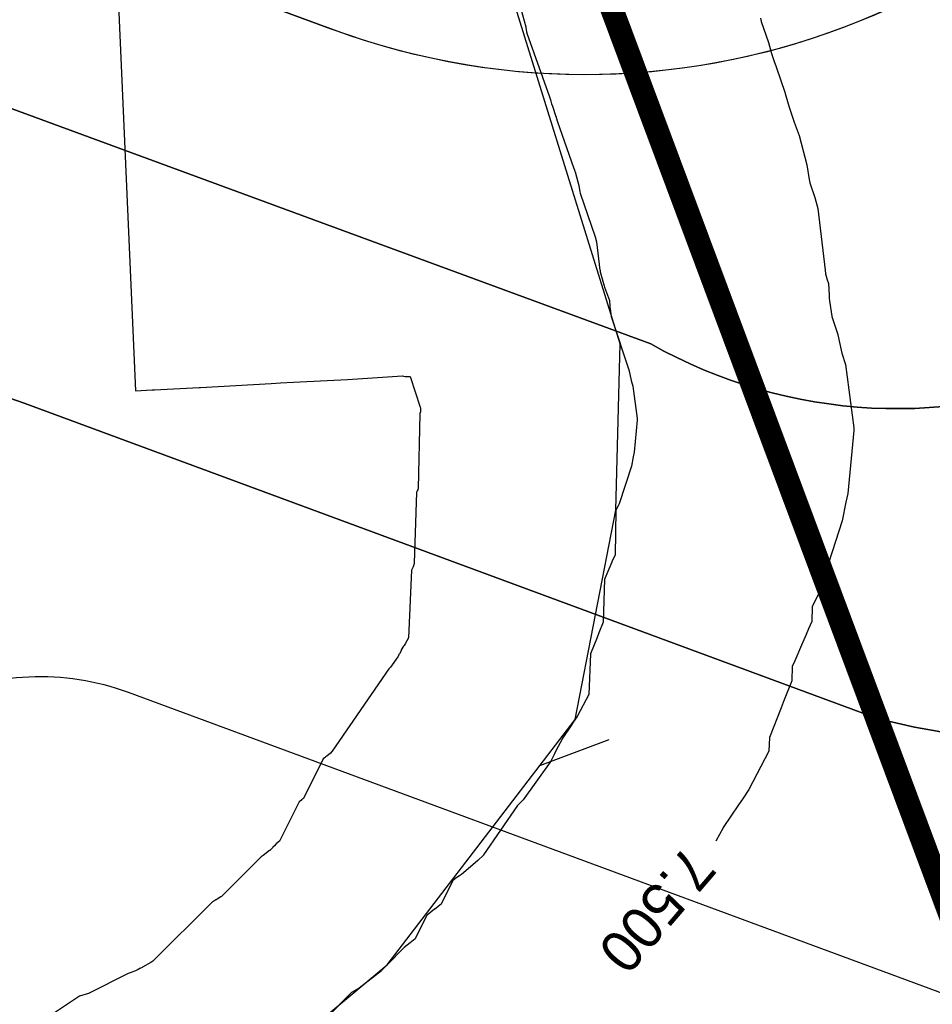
# Model space of a CAD drawing. Extents: x 158343 to 162498, y 431347 to 434500.
# Tile 79 of 220: x 159448 to 159487, y 433877 to 433919. Entities that reach past the tile are written whole.
import ezdxf

# ---------------------------------------------------------------- set-up
doc = ezdxf.new("R2010")
doc.units = 0
doc.header["$LTSCALE"] = 10
doc.header["$MEASUREMENT"] = 0
for name, color, linetype in [('000_arcering', 8, 'CONTINUOUS'), ('20_betonwerk', 252, 'CONTINUOUS'), ('bestaand 007m', 8, 'CONTINUOUS'), ('bestaand 009m', 8, 'CONTINUOUS'), ('bestaand 010m', 8, 'CONTINUOUS'), ('bestaand 011m', 8, 'CONTINUOUS'), ('bestaand 012m', 8, 'CONTINUOUS'), ('def. con-hoogtelijn (index)', 8, 'CONTINUOUS'), ('nieuw007m', 8, 'CONTINUOUS'), ('nieuw009m', 8, 'CONTINUOUS'), ('nieuw010m', 8, 'CONTINUOUS'), ('nieuw011m', 8, 'CONTINUOUS'), ('nieuw012m', 8, 'CONTINUOUS')]:
    doc.layers.add(name, color=color, linetype=linetype)
doc.layers.add('MEET', color=6, linetype='CONTINUOUS', plot=False)
doc.styles.add('Style-WORKING', font='WORKING.shx')

# ---------------------------------------------------------------- blocks, each defined once
blk = doc.blocks.new('bestaande hoogtelijnen')
at = {"layer": 'def. con-hoogtelijn (index)'}
for p, q in [((-215.68, -144.641), (-214.872, -163.188)), ((-215.68, -144.641), (-214.872, -163.188)), ((-198.221, -146.691), (-198.003, -147.469)), ((-198.221, -146.691), (-198.003, -147.469)), ((-198.221, -146.691), (-198.003, -147.469)), ((-187.866, -147.099), (-187.837, -147.232)), ((-187.866, -147.099), (-187.837, -147.232)), ((-198.003, -147.469), (-198.002, -147.479)), ((-198.003, -147.469), (-198.002, -147.479)), ((-198.003, -147.469), (-198.002, -147.479)), ((-198.002, -147.479), (-197.999, -147.491)), ((-198.002, -147.479), (-197.999, -147.491)), ((-198.002, -147.479), (-197.999, -147.491)), ((-197.999, -147.491), (-197.998, -147.496)), ((-197.999, -147.491), (-197.998, -147.496)), ((-197.999, -147.491), (-197.998, -147.496)), ((-197.998, -147.496), (-197.966, -147.688)), ((-197.998, -147.496), (-197.966, -147.688)), ((-197.998, -147.496), (-197.966, -147.688)), ((-187.837, -147.232), (-187.837, -147.233)), ((-187.837, -147.232), (-187.837, -147.233)), ((-187.837, -147.233), (-187.51, -148.15)), ((-187.837, -147.233), (-187.51, -148.15)), ((-197.966, -147.688), (-197.957, -147.732)), ((-197.966, -147.688), (-197.957, -147.732)), ((-197.966, -147.688), (-197.957, -147.732)), ((-197.957, -147.732), (-197.956, -147.737)), ((-197.957, -147.732), (-197.956, -147.737)), ((-197.957, -147.732), (-197.956, -147.737)), ((-197.956, -147.737), (-196.976, -150.488)), ((-197.956, -147.737), (-196.976, -150.488)), ((-197.956, -147.737), (-196.976, -150.488)), ((-187.51, -148.15), (-187.379, -148.621)), ((-187.51, -148.15), (-187.379, -148.621)), ((-187.379, -148.621), (-187.378, -148.622)), ((-187.379, -148.621), (-187.378, -148.622)), ((-187.378, -148.622), (-187.281, -148.917)), ((-187.378, -148.622), (-187.281, -148.917)), ((-187.281, -148.917), (-187.179, -149.189)), ((-187.281, -148.917), (-187.179, -149.189)), ((-187.179, -149.189), (-186.798, -150.34)), ((-187.179, -149.189), (-186.798, -150.34)), ((-196.976, -150.488), (-196.924, -150.671)), ((-196.976, -150.488), (-196.924, -150.671)), ((-196.976, -150.488), (-196.924, -150.671)), ((-186.798, -150.34), (-186.798, -150.341)), ((-186.798, -150.34), (-186.798, -150.341)), ((-186.798, -150.341), (-186.766, -150.451)), ((-186.798, -150.341), (-186.766, -150.451)), ((-186.766, -150.451), (-186.627, -150.937)), ((-186.766, -150.451), (-186.627, -150.937)), ((-196.924, -150.671), (-196.922, -150.675)), ((-196.924, -150.671), (-196.922, -150.675)), ((-196.924, -150.671), (-196.922, -150.675)), ((-196.922, -150.675), (-196.885, -150.79)), ((-196.922, -150.675), (-196.885, -150.79)), ((-196.922, -150.675), (-196.885, -150.79)), ((-196.885, -150.79), (-196.845, -150.895)), ((-196.885, -150.79), (-196.845, -150.895)), ((-196.885, -150.79), (-196.845, -150.895)), ((-196.845, -150.895), (-196.697, -151.343)), ((-196.845, -150.895), (-196.697, -151.343)), ((-196.845, -150.895), (-196.697, -151.343)), ((-186.627, -150.937), (-186.398, -151.59)), ((-186.627, -150.937), (-186.398, -151.59)), ((-196.697, -151.343), (-196.696, -151.346)), ((-196.697, -151.343), (-196.696, -151.346)), ((-196.697, -151.343), (-196.696, -151.346)), ((-196.696, -151.346), (-196.684, -151.389)), ((-196.696, -151.346), (-196.684, -151.389)), ((-196.696, -151.346), (-196.684, -151.389)), ((-196.684, -151.389), (-196.63, -151.578)), ((-196.684, -151.389), (-196.63, -151.578)), ((-196.684, -151.389), (-196.63, -151.578)), ((-196.63, -151.578), (-195.942, -153.538)), ((-196.63, -151.578), (-195.942, -153.538)), ((-196.63, -151.578), (-195.942, -153.538)), ((-186.398, -151.59), (-186.193, -152.162)), ((-186.398, -151.59), (-186.193, -152.162)), ((-186.193, -152.162), (-186.193, -152.162)), ((-186.193, -152.162), (-186.193, -152.163)), ((-186.193, -152.162), (-186.193, -152.162)), ((-186.193, -152.162), (-186.193, -152.163)), ((-186.193, -152.163), (-185.857, -153.429)), ((-186.193, -152.163), (-185.857, -153.429)), ((-195.942, -153.538), (-195.854, -153.781)), ((-195.942, -153.538), (-195.854, -153.781)), ((-195.942, -153.538), (-195.854, -153.781)), ((-185.857, -153.429), (-185.758, -154.058)), ((-185.857, -153.429), (-185.758, -154.058)), ((-195.854, -153.781), (-195.854, -153.783)), ((-195.854, -153.781), (-195.854, -153.783)), ((-195.854, -153.781), (-195.854, -153.783)), ((-195.854, -153.783), (-195.853, -153.786)), ((-195.854, -153.783), (-195.853, -153.786)), ((-195.854, -153.783), (-195.853, -153.786)), ((-195.853, -153.786), (-195.71, -154.324)), ((-195.853, -153.786), (-195.71, -154.324)), ((-195.853, -153.786), (-195.71, -154.324)), ((-195.71, -154.324), (-195.668, -154.591)), ((-195.71, -154.324), (-195.668, -154.591)), ((-195.71, -154.324), (-195.668, -154.591)), ((-185.758, -154.058), (-185.725, -154.205)), ((-185.758, -154.058), (-185.725, -154.205)), ((-185.725, -154.205), (-185.507, -154.834)), ((-185.725, -154.205), (-185.507, -154.834)), ((-195.668, -154.591), (-195.654, -154.654)), ((-195.668, -154.591), (-195.654, -154.654)), ((-195.668, -154.591), (-195.654, -154.654)), ((-195.654, -154.654), (-195, -156.541)), ((-195.654, -154.654), (-195, -156.541)), ((-195.654, -154.654), (-195, -156.541)), ((-185.507, -154.834), (-185.382, -155.314)), ((-185.507, -154.834), (-185.382, -155.314)), ((-185.382, -155.314), (-185.062, -157.981)), ((-185.382, -155.314), (-185.062, -157.981)), ((-195, -156.541), (-194.943, -156.76)), ((-195, -156.541), (-194.943, -156.76)), ((-195, -156.541), (-194.943, -156.76)), ((-194.943, -156.76), (-194.796, -157.979)), ((-194.943, -156.76), (-194.796, -157.979)), ((-194.943, -156.76), (-194.796, -157.979)), ((-194.796, -157.979), (-194.795, -157.981)), ((-194.796, -157.979), (-194.795, -157.981)), ((-194.796, -157.979), (-194.795, -157.981)), ((-194.795, -157.981), (-194.795, -157.983)), ((-194.795, -157.981), (-194.795, -157.983)), ((-194.795, -157.981), (-194.795, -157.983)), ((-194.795, -157.983), (-194.792, -158.053)), ((-194.795, -157.983), (-194.792, -158.053)), ((-194.795, -157.983), (-194.792, -158.053)), ((-194.792, -158.053), (-194.616, -158.658)), ((-194.792, -158.053), (-194.616, -158.658)), ((-194.792, -158.053), (-194.616, -158.658)), ((-185.062, -157.981), (-185.061, -157.981)), ((-185.062, -157.981), (-185.061, -157.981)), ((-185.061, -157.981), (-185.061, -157.982)), ((-185.061, -157.981), (-185.061, -157.982)), ((-185.061, -157.982), (-185.055, -158.135)), ((-185.061, -157.982), (-185.055, -158.135)), ((-185.055, -158.135), (-184.997, -158.337)), ((-185.055, -158.135), (-184.997, -158.337)), ((-184.997, -158.337), (-184.991, -158.355)), ((-184.997, -158.337), (-184.991, -158.355)), ((-184.991, -158.355), (-184.918, -158.55)), ((-184.991, -158.355), (-184.918, -158.55)), ((-184.918, -158.55), (-184.894, -159.057)), ((-184.918, -158.55), (-184.894, -159.057)), ((-194.616, -158.658), (-194.599, -158.711)), ((-194.616, -158.658), (-194.599, -158.711)), ((-194.616, -158.658), (-194.599, -158.711)), ((-194.599, -158.711), (-194.38, -159.297)), ((-194.599, -158.711), (-194.38, -159.297)), ((-194.599, -158.711), (-194.38, -159.297)), ((-184.894, -159.057), (-184.889, -159.188)), ((-184.894, -159.057), (-184.889, -159.188)), ((-194.38, -159.297), (-194.368, -159.539)), ((-194.38, -159.297), (-194.368, -159.539)), ((-194.38, -159.297), (-194.368, -159.539)), ((-184.889, -159.188), (-184.889, -159.189)), ((-184.889, -159.188), (-184.889, -159.189)), ((-184.889, -159.189), (-184.875, -159.301)), ((-184.889, -159.189), (-184.875, -159.301)), ((-184.875, -159.301), (-184.774, -159.97)), ((-184.875, -159.301), (-184.774, -159.97)), ((-194.368, -159.539), (-194.366, -159.601)), ((-194.368, -159.539), (-194.366, -159.601)), ((-194.368, -159.539), (-194.366, -159.601)), ((-194.366, -159.601), (-194.365, -159.604)), ((-194.366, -159.601), (-194.365, -159.604)), ((-194.366, -159.601), (-194.365, -159.604)), ((-194.365, -159.604), (-194.359, -159.657)), ((-194.365, -159.604), (-194.359, -159.657)), ((-194.365, -159.604), (-194.359, -159.657)), ((-194.359, -159.657), (-194.311, -159.976)), ((-194.359, -159.657), (-194.311, -159.976)), ((-194.359, -159.657), (-194.311, -159.976)), ((-194.311, -159.976), (-194.31, -159.981)), ((-194.311, -159.976), (-194.31, -159.981)), ((-194.311, -159.976), (-194.31, -159.981)), ((-194.31, -159.981), (-194.31, -159.984)), ((-194.31, -159.981), (-194.31, -159.984)), ((-194.31, -159.981), (-194.31, -159.984)), ((-194.31, -159.984), (-193.542, -162.329)), ((-194.31, -159.984), (-193.542, -162.329)), ((-194.31, -159.984), (-193.542, -162.329)), ((-184.774, -159.97), (-184.773, -159.981)), ((-184.774, -159.97), (-184.773, -159.981)), ((-184.773, -159.981), (-184.773, -159.982)), ((-184.773, -159.981), (-184.773, -159.982)), ((-184.773, -159.982), (-184.517, -160.764)), ((-184.773, -159.982), (-184.517, -160.764)), ((-184.517, -160.764), (-184.515, -160.772)), ((-184.517, -160.764), (-184.515, -160.772)), ((-184.515, -160.772), (-184.514, -160.774)), ((-184.515, -160.772), (-184.514, -160.774)), ((-184.514, -160.774), (-184.373, -161.437)), ((-184.514, -160.774), (-184.373, -161.437)), ((-184.373, -161.437), (-184.339, -161.57)), ((-184.373, -161.437), (-184.339, -161.57)), ((-184.339, -161.57), (-184.193, -162.061)), ((-184.339, -161.57), (-184.193, -162.061)), ((-193.542, -162.329), (-193.541, -162.333)), ((-193.542, -162.329), (-193.541, -162.333)), ((-193.542, -162.329), (-193.541, -162.333)), ((-193.541, -162.333), (-193.538, -162.34)), ((-193.541, -162.333), (-193.538, -162.34)), ((-193.541, -162.333), (-193.538, -162.34)), ((-193.538, -162.34), (-193.465, -162.679)), ((-193.538, -162.34), (-193.465, -162.679)), ((-193.538, -162.34), (-193.465, -162.679)), ((-184.193, -162.061), (-183.83, -164.785)), ((-184.193, -162.061), (-183.83, -164.785)), ((-212.057, -163.046), (-209.01, -162.875)), ((-212.057, -163.046), (-209.01, -162.875)), ((-209.01, -162.875), (-208.595, -162.851)), ((-209.01, -162.875), (-208.595, -162.851)), ((-208.595, -162.851), (-208.034, -162.821)), ((-208.595, -162.851), (-208.034, -162.821)), ((-208.034, -162.821), (-206.581, -162.744)), ((-208.034, -162.821), (-206.581, -162.744)), ((-206.581, -162.744), (-205.702, -162.697)), ((-206.581, -162.744), (-205.702, -162.697)), ((-205.702, -162.697), (-203.329, -162.544)), ((-205.702, -162.697), (-203.329, -162.544)), ((-203.329, -162.544), (-203.285, -162.554)), ((-203.329, -162.544), (-203.285, -162.554)), ((-203.285, -162.554), (-203.209, -162.568)), ((-203.285, -162.554), (-203.209, -162.568)), ((-203.209, -162.568), (-203.199, -162.568)), ((-203.209, -162.568), (-203.199, -162.568)), ((-203.199, -162.568), (-203.189, -162.568)), ((-203.199, -162.568), (-203.189, -162.568)), ((-203.189, -162.568), (-203.169, -162.569)), ((-203.189, -162.568), (-203.169, -162.569)), ((-203.169, -162.569), (-203.001, -162.567)), ((-203.169, -162.569), (-203.001, -162.567)), ((-203.001, -162.567), (-202.566, -163.894)), ((-203.001, -162.567), (-202.566, -163.894)), ((-193.465, -162.679), (-193.448, -162.747)), ((-193.465, -162.679), (-193.448, -162.747)), ((-193.465, -162.679), (-193.448, -162.747)), ((-193.448, -162.747), (-193.373, -162.998)), ((-193.448, -162.747), (-193.373, -162.998)), ((-193.448, -162.747), (-193.373, -162.998)), ((-214.872, -163.188), (-214.149, -163.152)), ((-214.872, -163.188), (-214.149, -163.152)), ((-214.149, -163.152), (-214.041, -163.147)), ((-214.149, -163.152), (-214.041, -163.147)), ((-214.041, -163.147), (-212.111, -163.048)), ((-214.041, -163.147), (-212.111, -163.048)), ((-212.111, -163.048), (-212.057, -163.046)), ((-212.111, -163.048), (-212.057, -163.046)), ((-193.373, -162.998), (-193.187, -164.393)), ((-193.373, -162.998), (-193.187, -164.393)), ((-193.373, -162.998), (-193.187, -164.393)), ((-202.588, -164.184), (-202.656, -167.416)), ((-202.588, -164.184), (-202.656, -167.416)), ((-202.584, -164.176), (-202.588, -164.184)), ((-202.584, -164.176), (-202.588, -164.184)), ((-202.582, -164.173), (-202.584, -164.176)), ((-202.582, -164.173), (-202.584, -164.176)), ((-202.581, -164.172), (-202.582, -164.173)), ((-202.581, -164.172), (-202.582, -164.173)), ((-202.557, -164.096), (-202.581, -164.172)), ((-202.557, -164.096), (-202.581, -164.172)), ((-202.566, -163.894), (-202.566, -163.894)), ((-202.566, -163.894), (-202.561, -163.905)), ((-202.566, -163.894), (-202.566, -163.894)), ((-202.566, -163.894), (-202.561, -163.905)), ((-202.561, -163.905), (-202.558, -163.921)), ((-202.561, -163.905), (-202.558, -163.921)), ((-202.558, -163.921), (-202.557, -163.924)), ((-202.558, -163.921), (-202.557, -163.924)), ((-202.557, -163.924), (-202.554, -163.936)), ((-202.557, -163.924), (-202.554, -163.936)), ((-202.553, -164.077), (-202.557, -164.096)), ((-202.553, -164.077), (-202.557, -164.096)), ((-202.554, -163.936), (-202.545, -164)), ((-202.554, -163.936), (-202.545, -164)), ((-202.551, -164.068), (-202.553, -164.077)), ((-202.551, -164.068), (-202.553, -164.077)), ((-202.545, -164.003), (-202.551, -164.068)), ((-202.545, -164.003), (-202.551, -164.068)), ((-202.545, -164), (-202.545, -164.003)), ((-202.545, -164), (-202.545, -164.003)), ((-193.186, -164.457), (-193.316, -165.845)), ((-193.186, -164.457), (-193.316, -165.845)), ((-193.186, -164.457), (-193.316, -165.845)), ((-193.187, -164.393), (-193.186, -164.457)), ((-193.187, -164.393), (-193.186, -164.457)), ((-193.187, -164.393), (-193.186, -164.457)), ((-183.828, -164.911), (-184.08, -167.622)), ((-183.828, -164.911), (-184.08, -167.622)), ((-183.83, -164.785), (-183.828, -164.911)), ((-183.83, -164.785), (-183.828, -164.911)), ((-193.316, -165.845), (-193.364, -166.039)), ((-193.316, -165.845), (-193.364, -166.039)), ((-193.316, -165.845), (-193.364, -166.039)), ((-193.364, -166.039), (-193.441, -166.45)), ((-193.364, -166.039), (-193.441, -166.45)), ((-193.364, -166.039), (-193.441, -166.45)), ((-193.441, -166.45), (-193.968, -168.073)), ((-193.441, -166.45), (-193.968, -168.073)), ((-193.441, -166.45), (-193.968, -168.073)), ((-202.718, -167.574), (-202.821, -170.637)), ((-202.718, -167.574), (-202.821, -170.637)), ((-202.71, -167.556), (-202.718, -167.574)), ((-202.71, -167.556), (-202.718, -167.574)), ((-202.692, -167.515), (-202.71, -167.556)), ((-202.692, -167.515), (-202.71, -167.556)), ((-202.674, -167.473), (-202.692, -167.515)), ((-202.674, -167.473), (-202.692, -167.515)), ((-202.667, -167.439), (-202.674, -167.457)), ((-202.667, -167.439), (-202.674, -167.457)), ((-202.674, -167.457), (-202.674, -167.473)), ((-202.674, -167.457), (-202.674, -167.473)), ((-202.656, -167.416), (-202.667, -167.439)), ((-202.656, -167.416), (-202.667, -167.439)), ((-184.175, -168), (-184.324, -168.804)), ((-184.175, -168), (-184.324, -168.804)), ((-184.08, -167.622), (-184.175, -168)), ((-184.08, -167.622), (-184.175, -168)), ((-194.105, -168.347), (-194.146, -170.286)), ((-194.105, -168.347), (-194.146, -170.286)), ((-194.105, -168.347), (-194.146, -170.286)), ((-194.014, -168.165), (-194.105, -168.347)), ((-194.014, -168.165), (-194.105, -168.347)), ((-194.014, -168.165), (-194.105, -168.347)), ((-193.98, -168.096), (-194.014, -168.165)), ((-193.98, -168.096), (-194.014, -168.165)), ((-193.98, -168.096), (-194.014, -168.165)), ((-193.968, -168.073), (-193.98, -168.096)), ((-193.968, -168.073), (-193.98, -168.096)), ((-193.968, -168.073), (-193.98, -168.096)), ((-184.324, -168.804), (-185.355, -171.974)), ((-184.324, -168.804), (-185.355, -171.974)), ((-194.226, -170.456), (-194.283, -170.585)), ((-194.226, -170.456), (-194.283, -170.585)), ((-194.226, -170.456), (-194.283, -170.585)), ((-194.146, -170.286), (-194.226, -170.456)), ((-194.146, -170.286), (-194.226, -170.456)), ((-194.146, -170.286), (-194.226, -170.456)), ((-202.934, -170.946), (-203.075, -173.863)), ((-202.934, -170.946), (-203.075, -173.863)), ((-202.875, -170.794), (-202.934, -170.946)), ((-202.875, -170.794), (-202.934, -170.946)), ((-202.859, -170.753), (-202.875, -170.794)), ((-202.859, -170.753), (-202.875, -170.794)), ((-202.82, -170.652), (-202.859, -170.749)), ((-202.82, -170.652), (-202.859, -170.749)), ((-202.859, -170.749), (-202.859, -170.753)), ((-202.859, -170.749), (-202.859, -170.753)), ((-202.821, -170.637), (-202.82, -170.652)), ((-202.821, -170.637), (-202.82, -170.652)), ((-194.412, -170.901), (-194.545, -171.204)), ((-194.412, -170.901), (-194.545, -171.204)), ((-194.412, -170.901), (-194.545, -171.204)), ((-194.283, -170.595), (-194.412, -170.901)), ((-194.283, -170.595), (-194.412, -170.901)), ((-194.283, -170.595), (-194.412, -170.901)), ((-194.283, -170.585), (-194.283, -170.595)), ((-194.283, -170.585), (-194.283, -170.595)), ((-194.283, -170.585), (-194.283, -170.595)), ((-194.602, -171.337), (-194.664, -173.175)), ((-194.602, -171.337), (-194.664, -173.175)), ((-194.602, -171.337), (-194.664, -173.175)), ((-194.545, -171.204), (-194.602, -171.337)), ((-194.545, -171.204), (-194.602, -171.337)), ((-194.545, -171.204), (-194.602, -171.337)), ((-185.444, -172.154), (-185.623, -172.51)), ((-185.444, -172.154), (-185.623, -172.51)), ((-185.378, -172.02), (-185.444, -172.154)), ((-185.378, -172.02), (-185.444, -172.154)), ((-185.355, -171.974), (-185.378, -172.02)), ((-185.355, -171.974), (-185.378, -172.02)), ((-185.623, -172.51), (-185.637, -173.156)), ((-185.623, -172.51), (-185.637, -173.156)), ((-194.663, -173.184), (-194.847, -173.642)), ((-194.663, -173.184), (-194.847, -173.642)), ((-194.663, -173.184), (-194.847, -173.642)), ((-194.664, -173.175), (-194.663, -173.184)), ((-194.664, -173.175), (-194.663, -173.184)), ((-194.664, -173.175), (-194.663, -173.184)), ((-185.786, -173.473), (-185.891, -173.713)), ((-185.786, -173.473), (-185.891, -173.713)), ((-185.637, -173.156), (-185.786, -173.473)), ((-185.637, -173.156), (-185.786, -173.473)), ((-203.075, -173.863), (-203.212, -174.123)), ((-203.075, -173.863), (-203.212, -174.123)), ((-194.922, -173.842), (-195.2, -174.56)), ((-194.922, -173.842), (-195.2, -174.56)), ((-194.922, -173.842), (-195.2, -174.56)), ((-194.847, -173.644), (-194.922, -173.842)), ((-194.847, -173.644), (-194.922, -173.842)), ((-194.847, -173.644), (-194.922, -173.842)), ((-194.847, -173.642), (-194.847, -173.644)), ((-194.847, -173.642), (-194.847, -173.644)), ((-194.847, -173.642), (-194.847, -173.644)), ((-185.891, -173.717), (-186.132, -174.286)), ((-185.891, -173.717), (-186.132, -174.286)), ((-185.891, -173.713), (-185.891, -173.717)), ((-185.891, -173.713), (-185.891, -173.717)), ((-203.386, -174.384), (-203.39, -174.408)), ((-203.386, -174.384), (-203.39, -174.408)), ((-203.282, -174.228), (-203.386, -174.384)), ((-203.282, -174.228), (-203.386, -174.384)), ((-203.256, -174.19), (-203.282, -174.228)), ((-203.256, -174.19), (-203.282, -174.228)), ((-203.212, -174.123), (-203.256, -174.19)), ((-203.212, -174.123), (-203.256, -174.19)), ((-186.132, -174.286), (-186.38, -174.852)), ((-186.132, -174.286), (-186.38, -174.852)), ((-203.533, -174.69), (-203.853, -175.134)), ((-203.533, -174.69), (-203.853, -175.134)), ((-203.528, -174.68), (-203.533, -174.69)), ((-203.528, -174.68), (-203.533, -174.69)), ((-203.526, -174.677), (-203.528, -174.68)), ((-203.526, -174.677), (-203.528, -174.68)), ((-203.523, -174.67), (-203.526, -174.677)), ((-203.523, -174.67), (-203.526, -174.677)), ((-203.483, -174.589), (-203.523, -174.67)), ((-203.483, -174.589), (-203.523, -174.67)), ((-203.462, -174.549), (-203.483, -174.589)), ((-203.462, -174.549), (-203.483, -174.589)), ((-203.392, -174.419), (-203.462, -174.549)), ((-203.392, -174.419), (-203.462, -174.549)), ((-203.391, -174.419), (-203.392, -174.419)), ((-203.391, -174.419), (-203.392, -174.419)), ((-203.39, -174.408), (-203.391, -174.419)), ((-203.39, -174.408), (-203.391, -174.419)), ((-195.2, -174.56), (-195.285, -176.31)), ((-195.2, -174.56), (-195.285, -176.31)), ((-195.2, -174.56), (-195.285, -176.31)), ((-203.917, -175.2), (-206.374, -178.765)), ((-203.917, -175.2), (-206.374, -178.765)), ((-203.853, -175.134), (-203.917, -175.2)), ((-203.853, -175.134), (-203.917, -175.2)), ((-186.486, -175.1), (-186.506, -175.712)), ((-186.486, -175.1), (-186.506, -175.712)), ((-186.38, -174.852), (-186.486, -175.1)), ((-186.38, -174.852), (-186.486, -175.1)), ((-186.506, -175.716), (-186.834, -176.535)), ((-186.506, -175.716), (-186.834, -176.535)), ((-186.506, -175.712), (-186.506, -175.716)), ((-186.506, -175.712), (-186.506, -175.716)), ((-195.285, -176.31), (-195.787, -177.267)), ((-195.285, -176.31), (-195.787, -177.267)), ((-195.285, -176.31), (-195.787, -177.267)), ((-186.968, -176.889), (-187.467, -178.174)), ((-186.968, -176.889), (-187.467, -178.174)), ((-186.834, -176.536), (-186.968, -176.889)), ((-186.834, -176.536), (-186.968, -176.889)), ((-186.834, -176.535), (-186.834, -176.536)), ((-186.834, -176.535), (-186.834, -176.536)), ((-195.787, -177.267), (-195.95, -177.512)), ((-195.787, -177.267), (-195.95, -177.512)), ((-195.787, -177.267), (-195.95, -177.512)), ((-196.045, -177.65), (-196.427, -178.223)), ((-196.045, -177.65), (-196.427, -178.223)), ((-196.045, -177.65), (-196.427, -178.223)), ((-195.95, -177.512), (-196.045, -177.65)), ((-195.95, -177.512), (-196.045, -177.65)), ((-195.95, -177.512), (-196.045, -177.65)), ((-196.427, -178.223), (-196.429, -178.237)), ((-196.427, -178.223), (-196.429, -178.237)), ((-196.427, -178.223), (-196.429, -178.237)), ((-187.467, -178.174), (-187.495, -178.758)), ((-187.467, -178.174), (-187.495, -178.758)), ((-196.432, -178.246), (-196.69, -178.722)), ((-196.432, -178.246), (-196.69, -178.722)), ((-196.432, -178.246), (-196.69, -178.722)), ((-196.431, -178.244), (-196.432, -178.246)), ((-196.431, -178.244), (-196.432, -178.246)), ((-196.431, -178.244), (-196.432, -178.246)), ((-196.429, -178.237), (-196.431, -178.244)), ((-196.429, -178.237), (-196.431, -178.244)), ((-196.429, -178.237), (-196.431, -178.244)), ((-206.705, -179.05), (-206.753, -179.085)), ((-206.705, -179.05), (-206.753, -179.085)), ((-206.674, -179.027), (-206.705, -179.05)), ((-206.674, -179.027), (-206.705, -179.05)), ((-206.65, -179.01), (-206.674, -179.027)), ((-206.65, -179.01), (-206.674, -179.027)), ((-206.595, -178.968), (-206.65, -179.01)), ((-206.595, -178.968), (-206.65, -179.01)), ((-206.447, -178.84), (-206.595, -178.968)), ((-206.447, -178.84), (-206.595, -178.968)), ((-206.377, -178.771), (-206.447, -178.84)), ((-206.377, -178.771), (-206.447, -178.84)), ((-206.374, -178.765), (-206.377, -178.771)), ((-206.374, -178.765), (-206.377, -178.771)), ((-196.765, -178.868), (-196.91, -179.163)), ((-196.765, -178.868), (-196.91, -179.163)), ((-196.765, -178.868), (-196.91, -179.163)), ((-196.69, -178.722), (-196.765, -178.868)), ((-196.69, -178.722), (-196.765, -178.868)), ((-196.69, -178.722), (-196.765, -178.868)), ((-187.495, -178.758), (-188.363, -180.41)), ((-187.495, -178.758), (-188.363, -180.41)), ((-206.753, -179.085), (-207.612, -180.803)), ((-206.753, -179.085), (-207.612, -180.803)), ((-196.948, -179.238), (-198.121, -180.861)), ((-196.948, -179.238), (-198.121, -180.861)), ((-196.948, -179.238), (-198.121, -180.861)), ((-196.929, -179.201), (-196.948, -179.238)), ((-196.929, -179.201), (-196.948, -179.238)), ((-196.929, -179.201), (-196.948, -179.238)), ((-196.923, -179.188), (-196.929, -179.201)), ((-196.923, -179.188), (-196.929, -179.201)), ((-196.923, -179.188), (-196.929, -179.201)), ((-196.91, -179.163), (-196.923, -179.188)), ((-196.91, -179.163), (-196.923, -179.188)), ((-196.91, -179.163), (-196.923, -179.188)), ((-188.363, -180.41), (-188.645, -180.834)), ((-188.363, -180.41), (-188.645, -180.834)), ((-207.793, -180.949), (-208.647, -182.647)), ((-207.793, -180.949), (-208.647, -182.647)), ((-207.788, -180.941), (-207.793, -180.949)), ((-207.788, -180.941), (-207.793, -180.949)), ((-207.694, -180.869), (-207.788, -180.941)), ((-207.694, -180.869), (-207.788, -180.941)), ((-207.693, -180.866), (-207.694, -180.869)), ((-207.693, -180.866), (-207.694, -180.869)), ((-207.691, -180.862), (-207.693, -180.866)), ((-207.691, -180.862), (-207.693, -180.866)), ((-207.612, -180.803), (-207.691, -180.862)), ((-207.612, -180.803), (-207.691, -180.862)), ((-198.356, -181.104), (-199.83, -183.243)), ((-198.356, -181.104), (-199.83, -183.243)), ((-198.356, -181.104), (-199.83, -183.243)), ((-198.121, -180.861), (-198.356, -181.104)), ((-198.121, -180.861), (-198.356, -181.104)), ((-198.121, -180.861), (-198.356, -181.104)), ((-188.808, -181.072), (-189.469, -182.062)), ((-188.808, -181.072), (-189.469, -182.062)), ((-188.645, -180.834), (-188.808, -181.072)), ((-188.645, -180.834), (-188.808, -181.072)), ((-189.472, -182.073), (-189.786, -182.652)), ((-189.472, -182.073), (-189.786, -182.652)), ((-189.47, -182.069), (-189.472, -182.073)), ((-189.47, -182.069), (-189.472, -182.073)), ((-189.469, -182.067), (-189.47, -182.069)), ((-189.469, -182.067), (-189.47, -182.069)), ((-189.469, -182.062), (-189.469, -182.067)), ((-189.469, -182.062), (-189.469, -182.067)), ((-208.864, -182.845), (-208.931, -182.912)), ((-208.864, -182.845), (-208.931, -182.912)), ((-208.797, -182.775), (-208.864, -182.845)), ((-208.797, -182.775), (-208.864, -182.845)), ((-208.785, -182.757), (-208.797, -182.775)), ((-208.785, -182.757), (-208.797, -182.775)), ((-208.784, -182.756), (-208.785, -182.757)), ((-208.784, -182.756), (-208.785, -182.757)), ((-208.708, -182.696), (-208.784, -182.756)), ((-208.708, -182.696), (-208.784, -182.756)), ((-208.647, -182.647), (-208.708, -182.696)), ((-208.647, -182.647), (-208.708, -182.696)), ((-209.441, -183.326), (-211.153, -185.04)), ((-209.441, -183.326), (-211.153, -185.04)), ((-209.349, -183.271), (-209.441, -183.326)), ((-209.349, -183.271), (-209.441, -183.326)), ((-209.073, -183.057), (-209.349, -183.271)), ((-209.073, -183.057), (-209.349, -183.271)), ((-209.066, -183.05), (-209.073, -183.057)), ((-209.066, -183.05), (-209.073, -183.057)), ((-208.935, -182.917), (-209.066, -183.05)), ((-208.935, -182.917), (-209.066, -183.05)), ((-208.931, -182.912), (-208.935, -182.917)), ((-208.931, -182.912), (-208.935, -182.917)), ((-199.832, -183.247), (-200.074, -183.487)), ((-199.832, -183.247), (-200.074, -183.487)), ((-199.832, -183.247), (-200.074, -183.487)), ((-199.83, -183.243), (-199.832, -183.247)), ((-199.83, -183.243), (-199.832, -183.247)), ((-199.83, -183.243), (-199.832, -183.247)), ((-200.074, -183.487), (-200.592, -183.935)), ((-200.074, -183.487), (-200.592, -183.935)), ((-200.074, -183.487), (-200.592, -183.935)), ((-200.87, -184.14), (-200.979, -184.223)), ((-200.87, -184.14), (-200.979, -184.223)), ((-200.87, -184.14), (-200.979, -184.223)), ((-200.787, -184.08), (-200.87, -184.14)), ((-200.787, -184.08), (-200.87, -184.14)), ((-200.787, -184.08), (-200.87, -184.14)), ((-200.592, -183.935), (-200.787, -184.08)), ((-200.592, -183.935), (-200.787, -184.08)), ((-200.592, -183.935), (-200.787, -184.08)), ((-201.148, -184.345), (-201.663, -185.375)), ((-201.148, -184.345), (-201.663, -185.375)), ((-201.148, -184.345), (-201.663, -185.375)), ((-200.979, -184.223), (-201.148, -184.345)), ((-200.979, -184.223), (-201.148, -184.345)), ((-200.979, -184.223), (-201.148, -184.345)), ((-211.539, -185.273), (-214.114, -187.838)), ((-211.539, -185.273), (-214.114, -187.838)), ((-211.486, -185.241), (-211.539, -185.273)), ((-211.486, -185.241), (-211.539, -185.273)), ((-211.397, -185.188), (-211.486, -185.241)), ((-211.397, -185.188), (-211.486, -185.241)), ((-211.385, -185.178), (-211.397, -185.188)), ((-211.385, -185.178), (-211.397, -185.188)), ((-211.337, -185.149), (-211.385, -185.178)), ((-211.337, -185.149), (-211.385, -185.178)), ((-211.182, -185.057), (-211.337, -185.149)), ((-211.182, -185.057), (-211.337, -185.149)), ((-211.153, -185.04), (-211.182, -185.057)), ((-211.153, -185.04), (-211.182, -185.057)), ((-201.663, -185.375), (-201.938, -185.583)), ((-201.663, -185.375), (-201.938, -185.583)), ((-201.663, -185.375), (-201.938, -185.583)), ((-202.273, -185.846), (-202.785, -186.865)), ((-202.273, -185.846), (-202.785, -186.865)), ((-202.273, -185.846), (-202.785, -186.865)), ((-202.27, -185.841), (-202.273, -185.846)), ((-202.27, -185.841), (-202.273, -185.846)), ((-202.27, -185.841), (-202.273, -185.846)), ((-201.94, -185.587), (-202.27, -185.841)), ((-201.94, -185.587), (-202.27, -185.841)), ((-201.94, -185.587), (-202.27, -185.841)), ((-201.939, -185.586), (-201.94, -185.587)), ((-201.939, -185.586), (-201.94, -185.587)), ((-201.939, -185.586), (-201.94, -185.587)), ((-201.938, -185.583), (-201.939, -185.586)), ((-201.938, -185.583), (-201.939, -185.586)), ((-201.938, -185.583), (-201.939, -185.586)), ((-202.997, -187.035), (-203.265, -187.246)), ((-202.997, -187.035), (-203.265, -187.246)), ((-202.997, -187.035), (-203.265, -187.246)), ((-202.785, -186.865), (-202.997, -187.035)), ((-202.785, -186.865), (-202.997, -187.035)), ((-202.785, -186.865), (-202.997, -187.035)), ((-203.51, -187.505), (-203.742, -187.74)), ((-203.51, -187.505), (-203.742, -187.74)), ((-203.51, -187.505), (-203.742, -187.74)), ((-203.275, -187.26), (-203.51, -187.505)), ((-203.275, -187.26), (-203.51, -187.505)), ((-203.275, -187.26), (-203.51, -187.505)), ((-203.268, -187.249), (-203.275, -187.26)), ((-203.268, -187.249), (-203.275, -187.26)), ((-203.268, -187.249), (-203.275, -187.26)), ((-203.265, -187.246), (-203.268, -187.249)), ((-203.265, -187.246), (-203.268, -187.249)), ((-203.265, -187.246), (-203.268, -187.249)), ((-214.2, -187.891), (-214.559, -188.083)), ((-214.2, -187.891), (-214.559, -188.083)), ((-214.114, -187.838), (-214.2, -187.891)), ((-214.114, -187.838), (-214.2, -187.891)), ((-203.758, -187.756), (-204.216, -188.223)), ((-203.758, -187.756), (-204.216, -188.223)), ((-203.758, -187.756), (-204.216, -188.223)), ((-203.742, -187.74), (-203.758, -187.756)), ((-203.742, -187.74), (-203.758, -187.756)), ((-203.742, -187.74), (-203.758, -187.756)), ((-215.191, -188.369), (-216.875, -189.217)), ((-215.191, -188.369), (-216.875, -189.217)), ((-215.055, -188.326), (-215.191, -188.369)), ((-215.055, -188.326), (-215.191, -188.369)), ((-214.915, -188.267), (-215.055, -188.326)), ((-214.915, -188.267), (-215.055, -188.326)), ((-214.861, -188.242), (-214.915, -188.267)), ((-214.861, -188.242), (-214.915, -188.267)), ((-214.777, -188.203), (-214.861, -188.242)), ((-214.777, -188.203), (-214.861, -188.242)), ((-214.768, -188.198), (-214.777, -188.203)), ((-214.768, -188.198), (-214.777, -188.203)), ((-214.748, -188.188), (-214.768, -188.198)), ((-214.748, -188.188), (-214.768, -188.198)), ((-214.676, -188.152), (-214.748, -188.188)), ((-214.676, -188.152), (-214.748, -188.188)), ((-214.585, -188.104), (-214.676, -188.152)), ((-214.585, -188.104), (-214.676, -188.152)), ((-214.57, -188.092), (-214.585, -188.104)), ((-214.57, -188.092), (-214.585, -188.104)), ((-214.559, -188.083), (-214.57, -188.092)), ((-214.559, -188.083), (-214.57, -188.092)), ((-204.241, -188.247), (-205.206, -188.995)), ((-204.241, -188.247), (-205.206, -188.995)), ((-204.241, -188.247), (-205.206, -188.995)), ((-204.216, -188.223), (-204.241, -188.247)), ((-204.216, -188.223), (-204.241, -188.247)), ((-204.216, -188.223), (-204.241, -188.247)), ((-216.899, -189.231), (-217.293, -189.345)), ((-216.899, -189.231), (-217.293, -189.345)), ((-216.892, -189.227), (-216.899, -189.231)), ((-216.892, -189.227), (-216.899, -189.231)), ((-216.889, -189.226), (-216.892, -189.227)), ((-216.889, -189.226), (-216.892, -189.227)), ((-216.875, -189.217), (-216.889, -189.226)), ((-216.875, -189.217), (-216.889, -189.226)), ((-205.528, -189.188), (-206.555, -190.217)), ((-205.528, -189.188), (-206.555, -190.217)), ((-205.528, -189.188), (-206.555, -190.217)), ((-205.206, -188.995), (-205.528, -189.188)), ((-205.206, -188.995), (-205.528, -189.188)), ((-205.206, -188.995), (-205.528, -189.188)), ((-217.293, -189.345), (-219.869, -191.057)), ((-217.293, -189.345), (-219.869, -191.057))]:
    blk.add_line(p, q, dxfattribs=at)
at = {"layer": 'def. con-hoogtelijn (index)', "style": 'Style-WORKING'}
blk.add_text('7.500', height=1.8, rotation=229.4318, dxfattribs=at).set_placement((-191.055, -182.751))
blk.add_text('7.500', height=1.8, rotation=229.4318, dxfattribs=at).set_placement((-191.055, -182.751))

msp = doc.modelspace()

# ---------------------------------------------------------------- linework, layer by layer
at = {"layer": '20_betonwerk'}
msp.add_lwpolyline([(159470.412, 433887.054), (159473.41, 433888.172)], dxfattribs=at)
at = {"layer": 'bestaand 007m'}
msp.add_lwpolyline([(159458.517, 433874.02), (159463.817, 433878.442), (159471.935, 433889.042), (159473.699, 433898.084), (159473.879, 433905.275), (159468.365, 433923.019), (159463.957, 433932.462), (159458.185, 433940.117), (159457.975, 433963.781), (159467.841, 434013.399)], dxfattribs=at)
at = {"layer": 'bestaand 009m'}
msp.add_lwpolyline([(159500.793, 433934.682, -0.384523), (159461.542, 433918.816), (159434.141, 433928.897, 0.420983), (159419.935, 433922.132), (159401.564, 433868.406, -0.449861), (159369.677, 433850.42), (159273.985, 433884.659, 0.535288), (159261.965, 433875.722), (159265.343, 433810.196, -0.274927), (159241.878, 433759.246), (159130.908, 433670.862, 0.069541)], format="xyb", dxfattribs=at)
at = {"layer": 'bestaand 010m'}
msp.add_lwpolyline([(159506.906, 433919.121, -0.499213), (159475.207, 433905.265), (159439.14, 433918.533, 0.420231), (159424.943, 433911.795), (159408.136, 433863.05, -0.420483), (159365.536, 433842.809), (159287.54, 433871.503, 0.53816), (159272.757, 433860.613), (159275.329, 433810.711, -0.307075), (159248.826, 433755.71), (159133.303, 433670.156, 0.083653)], format="xyb", dxfattribs=at)
at = {"layer": 'bestaand 011m'}
msp.add_lwpolyline([(159516.46, 433901.001, -0.319876), (159484.918, 433889.11), (159448.126, 433902.707, 0.408319), (159431.519, 433895.264), (159417.593, 433859.799, -0.420483), (159362.083, 433833.424), (159300.348, 433856.136, 0.53816), (159285.565, 433845.246), (159287.313, 433811.329, -0.31524), (159261.859, 433754.526), (159134.23, 433668.365, 0.100932)], format="xyb", dxfattribs=at)
at = {"layer": 'bestaand 012m'}
msp.add_lwpolyline([(159487.618, 433877.272), (159452.634, 433890.202, 0.420917), (159438.418, 433883.46), (159428.941, 433855.897, -0.420483), (159357.94, 433822.162), (159313.297, 433838.586, 0.521667), (159301.189, 433830.14), (159301.189, 433799.584, -0.226007), (159285.686, 433761.41), (159138.976, 433668.474, 0.121256)], format="xyb", dxfattribs=at)
at = {"layer": 'MEET', "const_width": 1}
msp.add_lwpolyline([(159217.958, 434088.846), (159435.98, 434020.252), (159504.62, 433836.46), (159784.943, 433953.55), (159866.414, 433734.327), (159822.396, 433519.026), (159655.904, 433512.456), (159222.147, 433324.124), (159221.051, 433289.085), (159066.142, 433159.952), (158988.578, 433123.001), (158887.875, 433065.241), (158810.463, 433043.05), (158594.735, 433280.892), (158643.686, 433366.243), (158736.008, 433394.891), (158840.951, 433432.099), (158907.599, 433472.413), (158902.406, 433599.513), (159112.888, 433678.639), (159214.784, 433765.28), (159227.573, 433847.097)], close=True, dxfattribs=at)
at = {"layer": 'nieuw007m'}
msp.add_lwpolyline([(159458.517, 433874.02), (159463.817, 433878.442), (159471.935, 433889.042), (159473.699, 433898.084), (159473.879, 433905.275), (159468.365, 433923.019), (159463.957, 433932.462), (159458.185, 433940.117), (159457.975, 433963.781), (159467.841, 434013.399), (159462.089, 433991.93), (159458.157, 433978.692, -0.259588), (159449.04, 433975.138), (159438.732, 433977.334), (159294.636, 434030.346), (159246.693, 433900.027), (159251.361, 433809.476, -0.222056)], format="xyb", dxfattribs=at)
at = {"layer": 'nieuw009m', "flags": 128}
msp.add_lwpolyline([(159513.47, 433983.799), (159500.793, 433934.682, -0.385945), (159461.395, 433918.87), (159434.141, 433928.897, 0.420983), (159419.935, 433922.132), (159401.564, 433868.406, -0.449861), (159369.677, 433850.42), (159273.985, 433884.659, 0.535288), (159261.965, 433875.722), (159265.343, 433810.196, -0.274927), (159241.878, 433759.246), (159130.908, 433670.862, 0.069541)], format="xyb", dxfattribs=at)
at = {"layer": 'nieuw010m', "flags": 128}
msp.add_lwpolyline([(159133.303, 433670.156), (159248.826, 433755.71, 0.307075), (159275.329, 433810.711), (159272.757, 433860.613, -0.53816), (159287.54, 433871.503), (159365.536, 433842.809, 0.420483), (159408.136, 433863.05), (159424.943, 433911.795, -0.420231), (159439.14, 433918.533), (159475.207, 433905.265, 0.499213), (159506.906, 433919.121), (159523.731, 433976.55)], format="xyb", dxfattribs=at)
at = {"layer": 'nieuw011m', "flags": 128}
msp.add_lwpolyline([(159134.23, 433668.365), (159261.859, 433754.526, 0.31524), (159287.313, 433811.329), (159285.565, 433845.246, -0.53816), (159300.348, 433856.136), (159362.083, 433833.424, 0.420483), (159417.593, 433859.799), (159431.519, 433895.264, -0.408319), (159448.126, 433902.707), (159484.918, 433889.11, 0.319876), (159516.46, 433901.001), (159545.515, 433990.632)], format="xyb", dxfattribs=at)
at = {"layer": 'nieuw012m', "flags": 128}
msp.add_lwpolyline([(159558.756, 433996.723), (159524.067, 433890.726, -0.40747), (159487.618, 433877.272), (159452.634, 433890.202, 0.420917), (159438.418, 433883.46), (159428.941, 433855.897, -0.420483), (159357.94, 433822.162), (159313.297, 433838.586, 0.521667), (159301.189, 433830.14), (159301.189, 433799.584, -0.226007), (159285.686, 433761.41), (159138.976, 433668.474, 0.121024)], format="xyb", dxfattribs=at)

# ---------------------------------------------------------------- block references
at = {"layer": '000_arcering'}
msp.add_blockref('bestaande hoogtelijnen', (159667.804, 434066.432), dxfattribs=at)

doc.saveas('drawing.dxf')
